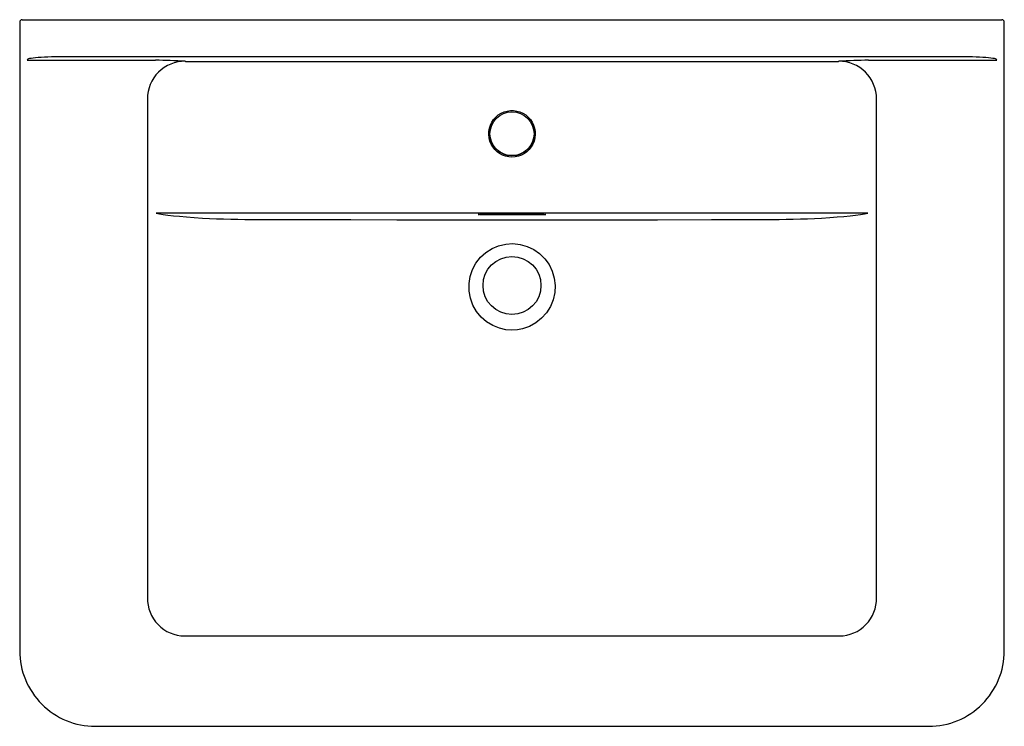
# Model space of a CAD drawing. Header units: millimetres. Extents: x 4803.349 to 4804.131, y 3162.769 to 3163.33.
import ezdxf

# ---------------------------------------------------------------- set-up
doc = ezdxf.new("R2010")
doc.units = ezdxf.units.MM
doc.layers.add('SANINDUSA', color=3, linetype='Continuous')

msp = doc.modelspace()

# ---------------------------------------------------------------- linework, layer by layer
at = {"layer": 'SANINDUSA'}
for p, q in [((4803.3486, 3163.32837), (4803.3486, 3162.82941)), ((4803.3506, 3163.33037), (4803.35175, 3163.33037)), ((4803.35175, 3163.33037), (4803.37974, 3163.33037)), ((4803.37974, 3163.33037), (4804.09938, 3163.33037)), ((4804.09938, 3163.33037), (4804.12738, 3163.33037)), ((4804.12738, 3163.33037), (4804.12852, 3163.33037)), ((4804.13052, 3162.82941), (4804.13052, 3163.32837)), ((4804.09938, 3163.30085), (4803.37974, 3163.30085)), ((4803.35475, 3163.2987), (4803.35464, 3163.29815)), ((4803.35464, 3163.29815), (4803.45635, 3163.29815)), ((4803.48001, 3163.29735), (4803.4802, 3163.29721)), ((4803.4802, 3163.29721), (4803.99892, 3163.29721)), ((4803.99892, 3163.29721), (4803.99912, 3163.29735)), ((4804.02277, 3163.29815), (4804.12449, 3163.29815)), ((4804.12449, 3163.29815), (4804.12438, 3163.2987)), ((4803.45008, 3163.26757), (4803.45008, 3162.87152)), ((4804.02905, 3162.87152), (4804.02905, 3163.26757)), ((4804.02218, 3163.17676), (4803.45695, 3163.17676)), ((4803.71956, 3163.17596), (4803.75956, 3163.17596)), ((4803.71956, 3163.17596), (4803.75956, 3163.17596)), ((4803.71956, 3163.17596), (4803.71956, 3163.17596)), ((4803.75956, 3163.17547), (4803.71956, 3163.17547)), ((4803.75956, 3163.17596), (4803.75956, 3163.17596)), ((4803.47967, 3162.84121), (4803.99945, 3162.84121)), ((4803.40859, 3162.76941), (4804.07053, 3162.76941))]:
    msp.add_line(p, q, dxfattribs=at)
at = {"layer": 'SANINDUSA', "flags": 128}
for points in [[(4803.3506, 3163.33037), (4803.35021, 3163.33033), (4803.34984, 3163.33022), (4803.34949, 3163.33004), (4803.34919, 3163.32979), (4803.34894, 3163.32948), (4803.34876, 3163.32914), (4803.34864, 3163.32876), (4803.3486, 3163.32837)], [(4804.13052, 3163.32837), (4804.13048, 3163.32876), (4804.13037, 3163.32914), (4804.13018, 3163.32948), (4804.12994, 3163.32979), (4804.12963, 3163.33004), (4804.12929, 3163.33022), (4804.12891, 3163.33033), (4804.12852, 3163.33037)], [(4803.37974, 3163.30085), (4803.37676, 3163.30083), (4803.37382, 3163.30079), (4803.37097, 3163.30071), (4803.36824, 3163.3006), (4803.36568, 3163.30047), (4803.36331, 3163.30031), (4803.36119, 3163.30013), (4803.35932, 3163.29992), (4803.35775, 3163.2997), (4803.35649, 3163.29946), (4803.35556, 3163.29922), (4803.35498, 3163.29896), (4803.35475, 3163.2987)], [(4804.12438, 3163.2987), (4804.12415, 3163.29896), (4804.12357, 3163.29922), (4804.12264, 3163.29946), (4804.12138, 3163.2997), (4804.1198, 3163.29992), (4804.11794, 3163.30013), (4804.11581, 3163.30031), (4804.11345, 3163.30047), (4804.11088, 3163.3006), (4804.10815, 3163.30071), (4804.1053, 3163.30079), (4804.10236, 3163.30083), (4804.09938, 3163.30085)], [(4803.73956, 3163.22127), (4803.73699, 3163.22145), (4803.73446, 3163.22199), (4803.73204, 3163.22287), (4803.72976, 3163.22408), (4803.72767, 3163.2256), (4803.72581, 3163.22739), (4803.72423, 3163.22942), (4803.72293, 3163.23166), (4803.72197, 3163.23405), (4803.72134, 3163.23655), (4803.72107, 3163.23912), (4803.72116, 3163.2417), (4803.72161, 3163.24424), (4803.72241, 3163.2467), (4803.72354, 3163.24901), (4803.72498, 3163.25115), (4803.72671, 3163.25307), (4803.72869, 3163.25473), (4803.73088, 3163.2561), (4803.73324, 3163.25715), (4803.73572, 3163.25786), (4803.73827, 3163.25822), (4803.74085, 3163.25822), (4803.74341, 3163.25786), (4803.74589, 3163.25715), (4803.74825, 3163.2561), (4803.75044, 3163.25473), (4803.75241, 3163.25307), (4803.75414, 3163.25115), (4803.75558, 3163.24901), (4803.75672, 3163.2467), (4803.75751, 3163.24424), (4803.75796, 3163.2417), (4803.75805, 3163.23912), (4803.75778, 3163.23655), (4803.75716, 3163.23405), (4803.75619, 3163.23166), (4803.7549, 3163.22942), (4803.75331, 3163.22739), (4803.75145, 3163.2256), (4803.74937, 3163.22408), (4803.74709, 3163.22287), (4803.74466, 3163.22199), (4803.74214, 3163.22145), (4803.73956, 3163.22127)], [(4803.73956, 3163.22246), (4803.73707, 3163.22264), (4803.73463, 3163.22317), (4803.73229, 3163.22404), (4803.7301, 3163.22524), (4803.7281, 3163.22673), (4803.72634, 3163.2285), (4803.72484, 3163.2305), (4803.72364, 3163.23269), (4803.72277, 3163.23503), (4803.72224, 3163.23747), (4803.72206, 3163.23996)], [(4803.75706, 3163.23996), (4803.75688, 3163.23747), (4803.75635, 3163.23503), (4803.75548, 3163.23269), (4803.75428, 3163.2305), (4803.75279, 3163.2285), (4803.75102, 3163.22673), (4803.74902, 3163.22524), (4803.74683, 3163.22404), (4803.74449, 3163.22317), (4803.74205, 3163.22264), (4803.73956, 3163.22246)], [(4803.45695, 3163.17676), (4803.45953, 3163.17626), (4803.46267, 3163.17577), (4803.46638, 3163.17527), (4803.47065, 3163.17478), (4803.47555, 3163.17429), (4803.48102, 3163.1738), (4803.48707, 3163.17332), (4803.49367, 3163.17285)], [(4803.71956, 3163.17547), (4803.71828, 3163.17547), (4803.71703, 3163.17549), (4803.71588, 3163.17551), (4803.71485, 3163.17553), (4803.71398, 3163.17557), (4803.7133, 3163.17561), (4803.71283, 3163.17565), (4803.71259, 3163.17569), (4803.71259, 3163.17574), (4803.71283, 3163.17578), (4803.7133, 3163.17582), (4803.71398, 3163.17586), (4803.71485, 3163.1759), (4803.71588, 3163.17592), (4803.71703, 3163.17594), (4803.71828, 3163.17595), (4803.71956, 3163.17596)], [(4803.75956, 3163.17596), (4803.76078, 3163.17596), (4803.76196, 3163.17594), (4803.76306, 3163.17593), (4803.76406, 3163.1759), (4803.76492, 3163.17587), (4803.76562, 3163.17584), (4803.76614, 3163.1758), (4803.76646, 3163.17576), (4803.76656, 3163.17571), (4803.76646, 3163.17567), (4803.76614, 3163.17563), (4803.76562, 3163.17559), (4803.76492, 3163.17556), (4803.76406, 3163.17553), (4803.76306, 3163.1755), (4803.76196, 3163.17548), (4803.76078, 3163.17547), (4803.75956, 3163.17547)], [(4803.98545, 3163.17285), (4803.99186, 3163.17331), (4803.99776, 3163.17378), (4804.00318, 3163.17425), (4804.00805, 3163.17474), (4804.01243, 3163.17523), (4804.01624, 3163.17574), (4804.0195, 3163.17625), (4804.02218, 3163.17676)], [(4803.53865, 3163.1718), (4803.57512, 3163.17171), (4803.61162, 3163.17164), (4803.64818, 3163.17159), (4803.68475, 3163.17156), (4803.72735, 3163.17154), (4803.76996, 3163.17154), (4803.81255, 3163.17157), (4803.85523, 3163.17162), (4803.89788, 3163.1717), (4803.94048, 3163.1718)], [(4803.73956, 3163.08387), (4803.73454, 3163.08425), (4803.72951, 3163.0854), (4803.72429, 3163.0875), (4803.71936, 3163.09053), (4803.71509, 3163.09426), (4803.7114, 3163.09878), (4803.70857, 3163.10375), (4803.70655, 3163.10927), (4803.7055, 3163.11493), (4803.70542, 3163.12085), (4803.70632, 3163.12653), (4803.70821, 3163.13213), (4803.71093, 3163.13715), (4803.71455, 3163.14178), (4803.71876, 3163.14559), (4803.72369, 3163.14872), (4803.72892, 3163.15093), (4803.7346, 3163.15226), (4803.74028, 3163.15261), (4803.7461, 3163.15199), (4803.75158, 3163.15045), (4803.75687, 3163.14793), (4803.76152, 3163.14466), (4803.76567, 3163.14054), (4803.76897, 3163.13592), (4803.77151, 3163.13067), (4803.7731, 3163.12522), (4803.77377, 3163.11942), (4803.77348, 3163.11371), (4803.7722, 3163.10798), (4803.77003, 3163.10265), (4803.7669, 3163.09763), (4803.76309, 3163.09333), (4803.75847, 3163.08962), (4803.75347, 3163.08685), (4803.74791, 3163.08492), (4803.7438, 3163.08414), (4803.73956, 3163.08387)]]:
    msp.add_lwpolyline(points, dxfattribs=at)
at = {"layer": 'SANINDUSA'}
msp.add_circle((4803.73956, 3163.11937), 0.02302, dxfattribs=at)
msp.add_circle((4803.73956, 3163.11937), 0.02302, dxfattribs=at)
for centre, radius, start, end in [((4803.47981, 3163.26762), 0.02973, 89.61409, 180.09812), ((4803.45367, 3162.868), 0.43016, 86.4898, 89.64244), ((4804.02547, 3162.8675), 0.43066, 90.3594, 93.50836), ((4803.99932, 3163.26763), 0.02972, 359.89357, 90.39422), ((4803.53558, 3164.00514), 0.83334, 267.11722, 270.21055), ((4803.94403, 3163.98443), 0.81264, 269.75016, 272.92195), ((4803.47957, 3162.87072), 0.02951, 178.47018, 270.17964), ((4803.99946, 3162.87081), 0.0296, 270.00295, 1.34724), ((4803.40859, 3162.8294), 0.05999, 180, 270.00156), ((4804.07053, 3162.8294), 0.05999, 269.99844, 0)]:
    msp.add_arc(centre, radius, start, end, dxfattribs=at)
msp.add_ellipse((4803.73956, 3163.23978), major_axis=(-0.0175, 0), ratio=0.999848, dxfattribs=at)

doc.saveas('drawing.dxf')
